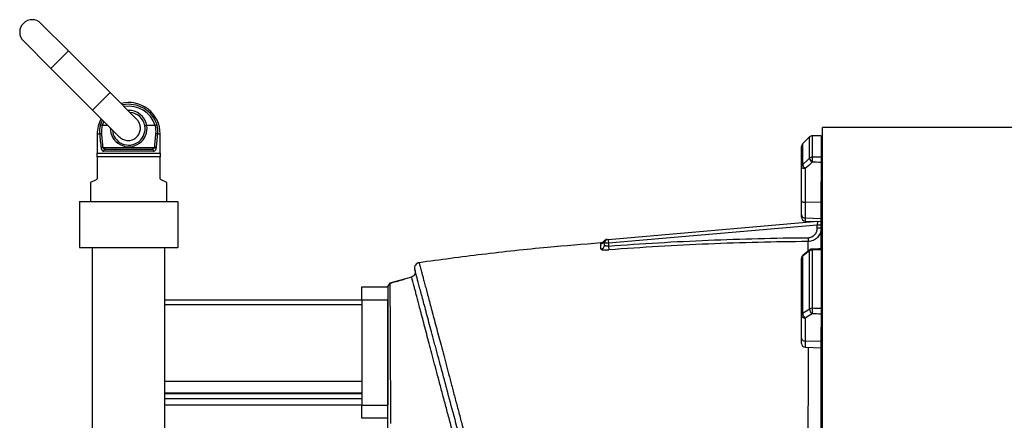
# Model space of a CAD drawing. Header units: millimetres. Extents: x 327 to 3469, y 673 to 2898.
# Tile 5 of 16: x 362 to 1112, y 1942 to 2247. Entities that reach past the tile are written whole.
import ezdxf

# ---------------------------------------------------------------- set-up
doc = ezdxf.new("R2010")
doc.units = ezdxf.units.MM

msp = doc.modelspace()

# ---------------------------------------------------------------- linework, layer by layer
at = {"color": 7, "linetype": 'Continuous', "lineweight": 25}
for p, q in [((399.32, 2223.38), (378.46, 2244.24)), ((365.02, 2230.8), (385.88, 2209.94)), ((431.14, 2191.56), (399.32, 2223.38)), ((385.88, 2209.94), (417.7, 2178.12)), ((451.31, 2171.39), (431.14, 2191.56)), ((417.7, 2178.12), (437.87, 2157.96)), ((429.34, 2166.48), (425.09, 2166.48)), ((465.47, 2166.48), (459.1, 2166.48)), ((2657.78, 2164.98), (973.78, 2164.98)), ((973.78, 1773.48), (973.78, 2164.98)), ((421.28, 2159.98), (421.28, 2145.48)), ((469.28, 2145.48), (469.28, 2159.98)), ((963.91, 2157.73), (958.67, 2152.53)), ((963.91, 2157.73), (958.67, 2152.53)), ((963.9, 2141.47), (963.9, 2157.69)), ((966.02, 2158.55), (966.02, 2142.3)), ((972.78, 2158.59), (972.78, 2142.22)), ((421.28, 2145.48), (469.28, 2145.48)), ((425.54, 2149.7), (465.02, 2149.7)), ((464.29, 2146.98), (426.27, 2146.98)), ((427.46, 2148.48), (463.1, 2148.48)), ((957.78, 2134.61), (957.78, 2150.4)), ((958.66, 2152.49), (958.66, 2136.61)), ((973.78, 2150.4), (972.78, 2150.4)), ((421.28, 2142.48), (421.28, 2126.41)), ((469.28, 2142.48), (421.28, 2142.48)), ((469.28, 2126.41), (469.28, 2142.48)), ((972.78, 2138.37), (972.78, 2123.81)), ((957.78, 2108.98), (957.78, 2134.61)), ((960.68, 2133.58), (960.68, 2107.96)), ((973.78, 2134.61), (972.78, 2134.61)), ((420.45, 2125.07), (416.28, 2122.98)), ((416.28, 2122.98), (416.28, 2108.48)), ((474.28, 2122.98), (470.11, 2125.07)), ((474.28, 2108.48), (474.28, 2122.98)), ((972.78, 2124.97), (973.78, 2125.91)), ((972.78, 2072.84), (972.78, 2123.81)), ((407.78, 2108.48), (482.78, 2108.48)), ((407.78, 2108.48), (407.78, 2073.48)), ((482.78, 2108.48), (482.78, 2073.48)), ((957.78, 2098.63), (957.78, 2108.98)), ((972.78, 2107.81), (960.68, 2107.96)), ((960.68, 2107.96), (960.68, 2095.79)), ((810.52, 2079.72), (967.31, 2093.44)), ((957.78, 2096.67), (957.78, 2098.63)), ((972.78, 2095.39), (960.68, 2095.79)), ((960.68, 2093.67), (972.78, 2093.25)), ((969.78, 2090.64), (810.78, 2076.73)), ((969.78, 2088.13), (969.78, 2090.64)), ((972.78, 2090.64), (969.78, 2090.64)), ((972.78, 2088.13), (969.78, 2088.13)), ((807.33, 2078.28), (807.33, 2078.29)), ((810.52, 2079.72), (810.78, 2076.73)), ((962.84, 2081), (962.86, 2078.06)), ((407.78, 2073.48), (482.78, 2073.48)), ((417.78, 1669.24), (417.78, 2073.48)), ((472.78, 1917.61), (472.78, 2073.48)), ((807.78, 2075.33), (807.78, 2076.73)), ((810.78, 2076.73), (807.78, 2076.73)), ((810.78, 2076.73), (810.78, 2074.64)), ((810.78, 2074.64), (811, 2071.71)), ((964.17, 2071.69), (958.93, 2067.56)), ((963.9, 2026.65), (963.9, 2070.95)), ((966.02, 2071.62), (966.02, 2027.22)), ((972.78, 2071.78), (972.78, 2027.04)), ((957.78, 2022.05), (957.78, 2065.2)), ((958.66, 2066.82), (958.66, 2023.42)), ((973.78, 2065.2), (972.78, 2065.2)), ((660.69, 2051.06), (644.32, 2046.42)), ((622.78, 2043.48), (642.78, 2043.48)), ((622.78, 2033.48), (622.78, 2043.48)), ((644.32, 2046.42), (642.78, 2044.17)), ((642.78, 2043.66), (642.78, 2043.96)), ((642.78, 2043.48), (642.78, 2033.48)), ((622.78, 2033.48), (472.78, 2033.48)), ((642.78, 2033.48), (622.78, 2033.48)), ((622.78, 2033.48), (622.78, 1953.48)), ((642.78, 2033.48), (642.78, 1953.48)), ((622.78, 2029.79), (472.78, 2029.79)), ((957.78, 2004.52), (957.78, 2022.05)), ((960.68, 2019.75), (960.68, 2002.22)), ((972.78, 2022.8), (972.78, 2012.84)), ((973.78, 2022.05), (972.78, 2022.05)), ((972.78, 2015.45), (973.78, 2016.1)), ((972.78, 1907.42), (972.78, 2012.84)), ((957.78, 2000.52), (957.78, 2004.52)), ((972.78, 2001.9), (960.68, 2002.22)), ((960.68, 1997.52), (972.78, 1997.1)), ((622.78, 1971.42), (472.78, 1971.42)), ((622.78, 1962.61), (472.78, 1962.61)), ((622.78, 1962.16), (472.78, 1962.16)), ((622.78, 1958.16), (472.78, 1958.16)), ((622.78, 1953.48), (472.78, 1953.48)), ((622.78, 1953.48), (642.78, 1953.48)), ((622.78, 1943.48), (622.78, 1953.48)), ((642.78, 1943.48), (622.78, 1943.48))]:
    msp.add_line(p, q, dxfattribs=at)
at = {"color": 1, "linetype": 'Continuous', "lineweight": 25}
for p, q in [((399.32, 2223.38), (385.88, 2209.94)), ((431.14, 2191.56), (417.7, 2178.12)), ((421.28, 2159.98), (423.16, 2159.98)), ((467.4, 2159.98), (469.28, 2159.98)), ((963.9, 2157.69), (963.91, 2157.73)), ((966.02, 2158.55), (966, 2158.6)), ((958.66, 2152.49), (958.67, 2152.53)), ((960.68, 2095.79), (960.68, 2093.67)), ((970.01, 2093.35), (969.78, 2090.64)), ((960.68, 2002.22), (960.68, 1997.52))]:
    msp.add_line(p, q, dxfattribs=at)
at = {"color": 1, "linetype": 'Continuous', "lineweight": 25, "flags": 128}
for points in [[(423.69, 2166.76), (424.72, 2169.43), (425.27, 2170.55)], [(426.32, 2169.5), (426.12, 2169.09), (425.09, 2166.48)]]:
    msp.add_lwpolyline(points, dxfattribs=at)
at = {"color": 7, "linetype": 'Continuous', "lineweight": 25, "flags": 128}
for points in [[(963.9, 2157.69), (959.66, 2153.48), (958.66, 2152.49)], [(972.91, 2158.64), (971.18, 2158.63), (966, 2158.6)], [(958.66, 2136.61), (962.9, 2140.54), (963.9, 2141.47)], [(965.92, 2138.45), (963.35, 2136.07), (960.68, 2133.58)], [(960.68, 2133.58), (960.1, 2133.61), (959.56, 2133.67), (959.06, 2133.77), (958.62, 2133.89), (958.26, 2134.05), (958, 2134.22), (957.83, 2134.41), (957.78, 2134.61)], [(957.78, 2108.98), (957.83, 2108.78), (958, 2108.6), (958.26, 2108.42), (958.62, 2108.27), (959.06, 2108.14), (959.56, 2108.04), (960.1, 2107.98), (960.68, 2107.96)], [(963.9, 2070.95), (959.66, 2067.61), (958.66, 2066.82)], [(972.86, 2072.49), (971.13, 2072.46), (965.95, 2072.34)], [(644.3, 2045.98), (644.29, 2045.84), (644.27, 2044.07), (644.27, 2041.14), (644.29, 2037.09), (644.31, 2031.91), (644.34, 2025.61), (644.38, 2018.17), (644.42, 2009.71), (644.47, 2000.29), (644.52, 1989.91), (644.57, 1978.58), (644.61, 1966.28), (644.65, 1953.19), (644.68, 1939.41)], [(958.66, 2023.42), (962.9, 2026.04), (963.9, 2026.65)], [(965.92, 2022.98), (963.35, 2021.4), (960.68, 2019.75)]]:
    msp.add_lwpolyline(points, dxfattribs=at)
at = {"color": 7, "linetype": 'Continuous', "lineweight": 25}
for centre, radius, start, end in [((371.74, 2237.52), 9.5, 45, 225), ((445.28, 2159.98), 24, 0, 104.09044), ((445.28, 2163.98), 12.5, 9.68617, 85.5358), ((445.28, 2159.98), 24, 151.13981, 180), ((444.48, 2161.73), 21.39, 166.39173, 184.68092), ((424.7, 2156.06), 4.21, 92.04982, 111.35324), ((444.53, 2161.91), 20.06, 166.77813, 184.68116), ((445.28, 2163.98), 12.5, 184.4642, 9.68617), ((446.03, 2161.91), 20.06, 355.31884, 13.22187), ((465.86, 2156.06), 4.21, 68.64676, 87.95018), ((446.08, 2161.73), 21.39, 355.31908, 13.60827), ((966.02, 2155.52), 3.03, 89.91999, 134.41279), ((966.02, 2155.6), 3, 90.3612, 134.74494), ((425.88, 2144.95), 4.75, 94.1261, 110.41774), ((427.64, 2147.12), 1.37, 97.39221, 185.84863), ((462.92, 2147.12), 1.37, 354.15137, 82.60779), ((464.68, 2144.95), 4.75, 69.58226, 85.8739), ((960.78, 2150.4), 3, 134.74562, 180), ((960.71, 2150.4), 2.93, 134.40523, 179.91537), ((966.01, 2139.2), 3.09, 89.72993, 132.90288), ((969.68, 2143.14), 6.01, 196.10707, 231.2921), ((1020.03, 2138.9), 54.12, 176.40275, 180.48307), ((960.53, 2134.59), 2.75, 132.86117, 179.67825), ((964.43, 2138.27), 6.01, 196.09308, 231.29897), ((960.7, 2098.71), 2.92, 181.5265, 269.58568), ((960.78, 2096.67), 3, 180, 268), ((804.78, 2079.49), 3, 274.36236, 331.93887), ((809.78, 2076.65), 3, 95.00105, 146.20871), ((810.08, 2076.67), 3, 95.00573, 152.09582), ((810.78, 2076.73), 3, 95, 180), ((804.81, 2075.35), 2.97, 273.88441, 359.57929), ((965.97, 2068.1), 3.52, 89.11483, 125.89971), ((966.02, 2069.34), 3, 91.29658, 128.26273), ((960.78, 2065.2), 3, 128.26338, 180), ((959.83, 2065.13), 2.06, 124.88824, 178.00306), ((667.05, 2058), 4, 98.06611, 195.1335), ((965.95, 2023.27), 3.96, 88.91119, 121.14358), ((968.63, 2026.86), 4.73, 182.49678, 235.05856), ((1074.3, 2022.43), 108.39, 177.46447, 179.70723), ((959.48, 2021.93), 1.7, 118.77205, 176.09792), ((960.44, 2022.43), 2.69, 188.23483, 274.91789), ((963.38, 2023.63), 4.73, 182.48207, 235.06107), ((960.44, 2004.9), 2.69, 188.23483, 274.91789), ((960.78, 2000.52), 3, 180, 268)]:
    msp.add_arc(centre, radius, start, end, dxfattribs=at)
at = {"color": 1, "linetype": 'Continuous', "lineweight": 25}
for centre, radius, start, end in [((445.28, 2159.98), 22.63, 17.4337, 101.98595), ((445.28, 2159.98), 21.21, 17.84319, 99.46729), ((445.28, 2163.98), 14, 10.26968, 92.26789), ((445.28, 2164.27), 14, 178.8706, 9.09786), ((964.75, 2071.07), 0.854, 133.01692, 187.78509), ((962.84, 2071.68), 3.18, 358.95288, 11.90623), ((959.5, 2066.93), 0.854, 132.95846, 187.82163)]:
    msp.add_arc(centre, radius, start, end, dxfattribs=at)
at = {"color": 7, "linetype": 'Continuous', "lineweight": 25}
for centre, major_axis, ratio, start_param, end_param in [((445.28, 2205.2), (0, 115.71), 0.194444, 1.969536, 2.071025), ((445.28, 2205.2), (0, 115.71), 0.194444, 4.212161, 4.313649), ((445.28, 2204.91), (0, 115.71), 0.207407, 1.969536, 2.071025), ((445.28, 2204.91), (0, 115.71), 0.207407, 4.212161, 4.313649), ((1043.74, 1773.48), (11125.18, 68.07), 0.034655, 1.576963, 1.57757), ((1043.64, 1772.46), (11125.18, -133.02), 0.03281, 1.577558, 1.578174), ((1043.74, 1773.48), (11125.18, -134.05), 0.033063, 1.577573, 1.578181), ((1043.74, 1773.48), (11125.18, 251.83), 0.026944, 1.576565, 1.577172), ((1043.74, 1773.48), (11125.18, -300.06), 0.022604, 1.577784, 1.578392), ((1043.64, 1771.19), (11125.18, -297.76), 0.022431, 1.577766, 1.578383)]:
    msp.add_ellipse(centre, major_axis=major_axis, ratio=ratio, start_param=start_param, end_param=end_param, dxfattribs=at)
for points, knots in [([(451.48, 2157.78), (452.15, 2158.6), (453.49, 2160.23), (454.34, 2163.36), (454.15, 2166.56), (453.08, 2169.42), (451.74, 2170.8), (451.16, 2171.4)], [0, 0, 0, 0, 0.207248, 0.414446, 0.623075, 0.835458, 1, 1, 1, 1]), ([(425.01, 2166.49), (424.87, 2166.53), (424.73, 2166.57), (424.45, 2166.63), (424.33, 2166.66), (424.09, 2166.71), (423.99, 2166.73), (423.82, 2166.75), (423.74, 2166.76), (423.69, 2166.76)], [0, 0, 0, 0, 0.25, 0.25, 0.5, 0.5, 0.75, 0.75, 1, 1, 1, 1]), ([(459.06, 2166.48), (458.96, 2166.46), (458.86, 2166.44), (458.67, 2166.41), (458.58, 2166.39), (458.4, 2166.35), (458.32, 2166.33), (458.16, 2166.3), (458.08, 2166.28), (457.88, 2166.22), (457.78, 2166.19), (457.63, 2166.13), (457.6, 2166.1), (457.6, 2166.09)], [0, 0, 0, 0, 0.125, 0.125, 0.25, 0.25, 0.375, 0.375, 0.5, 0.5, 0.75, 0.75, 1, 1, 1, 1]), ([(465.55, 2166.49), (465.69, 2166.53), (465.83, 2166.57), (466.1, 2166.63), (466.23, 2166.66), (466.47, 2166.71), (466.57, 2166.73), (466.74, 2166.75), (466.82, 2166.76), (466.87, 2166.76)], [0, 0, 0, 0, 0.25, 0.25, 0.5, 0.5, 0.75, 0.75, 1, 1, 1, 1]), ([(437.79, 2158.05), (438.66, 2157.31), (440.4, 2155.83), (443.73, 2154.91), (447.05, 2155.11), (449.72, 2156.22), (451, 2157.35), (451.48, 2157.78)], [0, 0, 0, 0, 0.223939, 0.446125, 0.662171, 0.873062, 1, 1, 1, 1]), ([(424.22, 2149.41), (424.24, 2149.21), (424.28, 2149.02), (424.36, 2148.66), (424.42, 2148.49), (424.54, 2148.18), (424.62, 2148.04), (424.77, 2147.78), (424.86, 2147.66), (425.05, 2147.46), (425.14, 2147.38), (425.35, 2147.23), (425.46, 2147.17), (425.79, 2147.03), (426.02, 2146.98), (426.27, 2146.98)], [0, 0, 0, 0, 0.125, 0.125, 0.25, 0.25, 0.375, 0.375, 0.5, 0.5, 0.625, 0.625, 0.75, 0.75, 1, 1, 1, 1]), ([(427.46, 2148.48), (427.26, 2148.48), (427.06, 2148.5), (426.67, 2148.58), (426.48, 2148.64), (426.13, 2148.82), (425.97, 2148.94), (425.76, 2149.18), (425.7, 2149.27), (425.6, 2149.47), (425.56, 2149.58), (425.54, 2149.7)], [0, 0, 0, 0, 0.25, 0.25, 0.5, 0.5, 0.75, 0.75, 0.875, 0.875, 1, 1, 1, 1]), ([(465.02, 2149.7), (465, 2149.58), (464.96, 2149.47), (464.86, 2149.27), (464.8, 2149.18), (464.59, 2148.94), (464.43, 2148.82), (464.08, 2148.64), (463.89, 2148.58), (463.5, 2148.5), (463.3, 2148.48), (463.1, 2148.48)], [0, 0, 0, 0, 0.125, 0.125, 0.25, 0.25, 0.5, 0.5, 0.75, 0.75, 1, 1, 1, 1]), ([(464.29, 2146.98), (464.53, 2146.98), (464.77, 2147.03), (465.22, 2147.22), (465.42, 2147.36), (465.7, 2147.67), (465.79, 2147.78), (465.95, 2148.04), (466.02, 2148.18), (466.14, 2148.5), (466.2, 2148.67), (466.28, 2149.02), (466.32, 2149.21), (466.34, 2149.41)], [0, 0, 0, 0, 0.25, 0.25, 0.5, 0.5, 0.625, 0.625, 0.75, 0.75, 0.875, 0.875, 1, 1, 1, 1]), ([(972.78, 2142.22), (972.78, 2142.15), (972.78, 2142.07), (972.78, 2141.87), (972.78, 2141.75), (972.78, 2141.48), (972.78, 2141.34), (972.78, 2141.02), (972.78, 2140.85), (972.78, 2140.49), (972.78, 2140.31), (972.78, 2139.92), (972.78, 2139.73), (972.78, 2139.34), (972.78, 2139.14), (972.78, 2138.74), (972.78, 2138.55), (972.78, 2138.37)], [0, 0, 0, 0, 0.125, 0.125, 0.25, 0.25, 0.375, 0.375, 0.5, 0.5, 0.625, 0.625, 0.75, 0.75, 0.875, 0.875, 1, 1, 1, 1]), ([(421.28, 2126.41), (421.28, 2126.32), (421.27, 2126.23), (421.24, 2126.05), (421.22, 2125.97), (421.16, 2125.82), (421.13, 2125.75), (421.06, 2125.62), (421.02, 2125.56), (420.9, 2125.4), (420.81, 2125.31), (420.63, 2125.17), (420.54, 2125.11), (420.45, 2125.07)], [0, 0, 0, 0, 0.125, 0.125, 0.25, 0.25, 0.375, 0.375, 0.5, 0.5, 0.75, 0.75, 1, 1, 1, 1]), ([(470.11, 2125.07), (470.02, 2125.11), (469.93, 2125.17), (469.75, 2125.31), (469.67, 2125.4), (469.5, 2125.61), (469.43, 2125.74), (469.32, 2126.04), (469.28, 2126.22), (469.28, 2126.41)], [0, 0, 0, 0, 0.25, 0.25, 0.5, 0.5, 0.75, 0.75, 1, 1, 1, 1]), ([(962.84, 2081), (963.3, 2081.01), (963.76, 2081.06), (964.67, 2081.25), (965.1, 2081.39), (965.73, 2081.66), (965.94, 2081.77), (966.34, 2081.99), (966.54, 2082.11), (967.11, 2082.51), (967.45, 2082.8), (968.09, 2083.46), (968.38, 2083.83), (968.88, 2084.6), (969.09, 2085.01), (969.35, 2085.65), (969.42, 2085.87), (969.55, 2086.31), (969.61, 2086.53), (969.74, 2087.2), (969.78, 2087.66), (969.78, 2088.13)], [0, 0, 0, 0, 0.125, 0.125, 0.25, 0.25, 0.3125, 0.3125, 0.375, 0.375, 0.5, 0.5, 0.625, 0.625, 0.75, 0.75, 0.8125, 0.8125, 0.875, 0.875, 1, 1, 1, 1]), ([(972.78, 2088.13), (972.78, 2087.47), (972.72, 2086.82), (972.53, 2085.86), (972.45, 2085.55), (972.26, 2084.92), (972.16, 2084.61), (971.79, 2083.7), (971.48, 2083.12), (970.77, 2082.03), (970.35, 2081.52), (969.44, 2080.59), (968.94, 2080.17), (968.13, 2079.61), (967.85, 2079.44), (967.28, 2079.12), (966.98, 2078.98), (966.09, 2078.6), (965.46, 2078.4), (964.17, 2078.13), (963.52, 2078.06), (962.86, 2078.06)], [0, 0, 0, 0, 0.125, 0.125, 0.1875, 0.1875, 0.25, 0.25, 0.375, 0.375, 0.5, 0.5, 0.625, 0.625, 0.6875, 0.6875, 0.75, 0.75, 0.875, 0.875, 1, 1, 1, 1]), ([(807.27, 2078.33), (807.18, 2078.21), (806.99, 2077.94), (806.45, 2077.49), (805.78, 2077.15), (805.27, 2077.1), (805.05, 2077.08)], [0, 0, 0, 0, 0.225487, 0.486338, 0.77342, 1, 1, 1, 1]), ([(810.78, 2074.64), (823.43, 2075.6), (836.09, 2076.45), (861.42, 2077.93), (874.09, 2078.57), (912.1, 2080.16), (937.46, 2080.8), (962.84, 2081)], [0, 0, 0, 0, 0.25, 0.25, 0.5, 0.5, 1, 1, 1, 1]), ([(962.86, 2078.06), (937.52, 2077.85), (912.19, 2077.22), (874.22, 2075.63), (861.57, 2075), (836.28, 2073.51), (823.64, 2072.66), (811, 2071.71)], [0, 0, 0, 0, 0.5, 0.5, 0.75, 0.75, 1, 1, 1, 1]), ([(805.06, 2076.97), (791.5, 2075.88), (761.27, 2073.47), (715.06, 2068.49), (682.49, 2064.1), (666.49, 2061.94)], [0, 0, 0, 0, 0.292706, 0.652703, 1, 1, 1, 1]), ([(805.01, 2072.39), (805.01, 2072.32), (805.05, 2072.25), (805.16, 2072.15), (805.21, 2072.12), (805.32, 2072.06), (805.39, 2072.03), (805.61, 2071.95), (805.8, 2071.89), (806.24, 2071.8), (806.48, 2071.76), (806.9, 2071.71), (807.04, 2071.7), (807.35, 2071.67), (807.51, 2071.66), (808, 2071.64), (808.34, 2071.63), (808.89, 2071.62), (809.08, 2071.62), (809.45, 2071.63), (809.64, 2071.63), (810.22, 2071.66), (810.61, 2071.68), (811, 2071.71)], [0, 0, 0, 0, 0.125, 0.125, 0.1875, 0.1875, 0.25, 0.25, 0.375, 0.375, 0.5, 0.5, 0.5625, 0.5625, 0.625, 0.625, 0.75, 0.75, 0.8125, 0.8125, 0.875, 0.875, 1, 1, 1, 1]), ([(810.78, 2074.64), (810.58, 2074.61), (810.38, 2074.59), (809.99, 2074.56), (809.8, 2074.55), (809.43, 2074.56), (809.25, 2074.57), (808.92, 2074.61), (808.77, 2074.64), (808.36, 2074.74), (808.14, 2074.84), (807.92, 2075.01), (807.87, 2075.07), (807.8, 2075.19), (807.78, 2075.26), (807.78, 2075.33)], [0, 0, 0, 0, 0.125, 0.125, 0.25, 0.25, 0.375, 0.375, 0.5, 0.5, 0.75, 0.75, 0.875, 0.875, 1, 1, 1, 1]), ([(972.78, 2072.45), (972.78, 2072.46), (972.78, 2072.49), (972.78, 2072.24), (972.78, 2071.91), (972.78, 2071.78)], [0, 0, 0, 0, 0.197143, 0.675439, 1, 1, 1, 1]), ([(663.45, 2055.97), (663.53, 2055.46), (663.68, 2054.42), (663.15, 2052.92), (662.14, 2051.69), (661.17, 2051.29), (660.69, 2051.09)], [0, 0, 0, 0, 0.249983, 0.499977, 0.749982, 1, 1, 1, 1]), ([(818.71, 1476.53), (818.31, 1478.02), (817.8, 1479.96), (816.53, 1484.68), (815.78, 1487.47), (814.49, 1492.28), (814.03, 1493.99), (813.3, 1496.72), (813.05, 1497.66), (812.54, 1499.58), (812.27, 1500.57), (810.92, 1505.63), (809.74, 1510.03), (807.2, 1519.51), (805.84, 1524.59), (802.94, 1535.4), (801.4, 1541.14), (798.96, 1550.24), (798.13, 1553.36), (796.84, 1558.16), (796.41, 1559.78), (795.53, 1563.06), (795.09, 1564.71), (792.85, 1573.05), (791, 1579.95), (787.19, 1594.19), (785.22, 1601.53), (781.17, 1616.66), (779.08, 1624.44), (776.4, 1634.45), (775.86, 1636.46), (774.77, 1640.52), (774.22, 1642.57), (772.57, 1648.72), (771.47, 1652.85), (768.13, 1665.32), (765.87, 1673.74), (761.3, 1690.79), (758.99, 1699.42), (754.31, 1716.89), (751.94, 1725.73), (748.94, 1736.92), (748.34, 1739.16), (747.14, 1743.64), (746.54, 1745.87), (744.75, 1752.58), (743.55, 1757.03), (739.97, 1770.39), (737.6, 1779.26), (732.86, 1796.93), (730.5, 1805.74), (726.97, 1818.91), (725.8, 1823.29), (724.04, 1829.85), (723.46, 1832.03), (722.29, 1836.4), (721.7, 1838.58), (718.8, 1849.42), (716.52, 1857.93), (712.04, 1874.62), (709.85, 1882.81), (705.55, 1898.87), (703.44, 1906.74), (700.34, 1918.31), (699.32, 1922.13), (697.8, 1927.79), (697.3, 1929.66), (696.3, 1933.37), (695.81, 1935.21), (693.37, 1944.32), (691.49, 1951.33), (687.88, 1964.82), (686.14, 1971.29), (682.82, 1983.69), (681.23, 1989.62), (679.34, 1996.67), (678.97, 1998.06), (678.24, 2000.79), (677.88, 2002.13), (676.82, 2006.09), (676.13, 2008.64), (674.16, 2016.01), (672.94, 2020.55), (670.71, 2028.89), (669.69, 2032.69), (668.31, 2037.83), (667.88, 2039.44), (667.27, 2041.72), (667.08, 2042.45), (666.7, 2043.86), (666.52, 2044.54), (665.64, 2047.79), (665.06, 2049.96), (664.13, 2053.44), (663.78, 2054.75), (663.31, 2056.52), (663.19, 2056.97), (663.19, 2056.97)], [0, 0, 0, 0, 0.03125, 0.03125, 0.0625, 0.0625, 0.078125, 0.078125, 0.085937, 0.085937, 0.09375, 0.09375, 0.125, 0.125, 0.15625, 0.15625, 0.1875, 0.1875, 0.203125, 0.203125, 0.210937, 0.210937, 0.21875, 0.21875, 0.25, 0.25, 0.28125, 0.28125, 0.3125, 0.3125, 0.320312, 0.320312, 0.328125, 0.328125, 0.34375, 0.34375, 0.375, 0.375, 0.40625, 0.40625, 0.4375, 0.4375, 0.445312, 0.445312, 0.453125, 0.453125, 0.46875, 0.46875, 0.5, 0.5, 0.53125, 0.53125, 0.546875, 0.546875, 0.554687, 0.554687, 0.5625, 0.5625, 0.59375, 0.59375, 0.625, 0.625, 0.65625, 0.65625, 0.671875, 0.671875, 0.679687, 0.679687, 0.6875, 0.6875, 0.71875, 0.71875, 0.75, 0.75, 0.78125, 0.78125, 0.789062, 0.789062, 0.796875, 0.796875, 0.8125, 0.8125, 0.84375, 0.84375, 0.875, 0.875, 0.890625, 0.890625, 0.898437, 0.898437, 0.90625, 0.90625, 0.9375, 0.9375, 0.96875, 0.96875, 1, 1, 1, 1]), ([(660.79, 2050.86), (658.38, 2050.16), (652.87, 2048.57), (647.37, 2046.98), (644.27, 2046.08)], [0, 0, 0, 0, 0.437305, 1, 1, 1, 1]), ([(644.3, 2046.33), (644.05, 2045.96), (643.54, 2045.21), (643.03, 2044.47), (642.78, 2044.09)], [0, 0, 0, 0, 0.499977, 1, 1, 1, 1]), ([(644.3, 2046.33), (644.05, 2045.96), (643.54, 2045.21), (643.03, 2044.47), (642.78, 2044.09)], [0, 0, 0, 0, 0.499977, 1, 1, 1, 1]), ([(642.78, 1513.66), (642.78, 1514.78), (642.78, 1517.57), (642.78, 1523.27), (642.78, 1530.55), (642.78, 1538.89), (642.78, 1548.24), (642.78, 1558.56), (642.78, 1569.82), (642.78, 1581.94), (642.78, 1594.85), (642.78, 1608.5), (642.78, 1622.88), (642.78, 1637.92), (642.78, 1653.57), (642.78, 1669.73), (642.78, 1686.33), (642.78, 1703.29), (642.78, 1720.54), (642.78, 1738), (642.78, 1755.6), (642.78, 1773.3), (642.78, 1791.03), (642.78, 1808.71), (642.78, 1826.19), (642.78, 1843.41), (642.78, 1860.31), (642.78, 1876.86), (642.78, 1893.01), (642.78, 1908.68), (642.78, 1923.75), (642.78, 1938.16), (642.78, 1951.85), (642.78, 1964.79), (642.78, 1976.94), (642.78, 1988.21), (642.78, 1998.56), (642.78, 2007.96), (642.78, 2016.37), (642.78, 2023.67), (642.78, 2029.39), (642.78, 2032.18), (642.78, 2033.31)], [0, 0, 0, 0, 0.017294, 0.042759, 0.068113, 0.093409, 0.118756, 0.14425, 0.169688, 0.195178, 0.22052, 0.245819, 0.271185, 0.296627, 0.322031, 0.34751, 0.372939, 0.398323, 0.423771, 0.449136, 0.474459, 0.499848, 0.525361, 0.550796, 0.576263, 0.601604, 0.62689, 0.652229, 0.67769, 0.703121, 0.728631, 0.754005, 0.779339, 0.804739, 0.830175, 0.855544, 0.880955, 0.906432, 0.93184, 0.95729, 0.982657, 1, 1, 1, 1]), ([(972.78, 2027.04), (972.78, 2026.89), (972.78, 2026.73), (972.78, 2026.39), (972.78, 2026.2), (972.78, 2025.83), (972.78, 2025.63), (972.78, 2025.24), (972.78, 2025.04), (972.78, 2024.65), (972.78, 2024.46), (972.78, 2024.08), (972.78, 2023.89), (972.78, 2023.54), (972.78, 2023.38), (972.78, 2023.07), (972.78, 2022.93), (972.78, 2022.8)], [0, 0, 0, 0, 0.125, 0.125, 0.25, 0.25, 0.375, 0.375, 0.5, 0.5, 0.625, 0.625, 0.75, 0.75, 0.875, 0.875, 1, 1, 1, 1])]:
    msp.add_open_spline(points, degree=3, knots=knots, dxfattribs=at)
for points in [[(425.09, 2166.48), (425.06, 2166.48), (425.03, 2166.49), (425.01, 2166.49)], [(459.06, 2166.48), (459.07, 2166.48), (459.09, 2166.48), (459.1, 2166.48)], [(465.55, 2166.49), (465.52, 2166.49), (465.5, 2166.48), (465.47, 2166.48)], [(421.28, 2142.48), (421.28, 2143.62), (421.28, 2144.65), (421.28, 2145.48)], [(469.28, 2145.48), (469.28, 2144.64), (469.28, 2143.61), (469.28, 2142.48)], [(805.01, 2072.39), (805.01, 2074.42), (805.01, 2075.79), (805.01, 2076.5)]]:
    msp.add_open_spline(points, degree=3, dxfattribs=at)
at = {"color": 1, "linetype": 'Continuous', "lineweight": 25}
for points, knots in [([(807.43, 2078.08), (807.4, 2078.13), (807.32, 2078.29), (807.33, 2078.28), (807.33, 2078.28)], [0, 0, 0, 0, 0.36673, 1, 1, 1, 1]), ([(807.78, 2076.76), (807.74, 2077.06), (807.68, 2077.64), (807.51, 2077.94), (807.43, 2078.08)], [0, 0, 0, 0, 0.528299, 1, 1, 1, 1]), ([(962.9, 2070.69), (962.89, 2072.06), (962.88, 2074.92), (962.87, 2076.98), (962.86, 2078.06)], [0, 0, 0, 0, 0.479126, 1, 1, 1, 1]), ([(805.01, 2076.5), (805.04, 2076.82), (805.08, 2077.17), (805.06, 2077.03), (805.06, 2077.02)], [0, 0, 0, 0, 0.925989, 1, 1, 1, 1]), ([(666.49, 2061.96), (666.49, 2061.96), (666.46, 2062.06), (666.55, 2061.75), (666.73, 2061.08), (667.06, 2059.84), (667.52, 2058.12), (668.11, 2055.89), (668.84, 2053.16), (669.7, 2049.92), (670.69, 2046.23), (671.78, 2042.11), (672.99, 2037.58), (674.31, 2032.6), (675.76, 2027.15), (677.32, 2021.26), (679, 2014.91), (680.8, 2008.14), (682.7, 2000.97), (684.7, 1993.43), (686.79, 1985.53), (688.98, 1977.26), (691.27, 1968.6), (693.65, 1959.57), (696.14, 1950.18), (698.71, 1940.46), (701.82, 1928.68), (705.53, 1914.66), (709.4, 1900.02), (712.89, 1886.81), (715.97, 1875.16), (719.12, 1863.26), (722.33, 1851.11), (725.58, 1838.84), (728.85, 1826.46), (732.15, 1814), (735.49, 1801.37), (738.87, 1788.6), (742.29, 1775.66), (745.74, 1762.62), (749.21, 1749.51), (752.6, 1736.72), (755.89, 1724.29), (759.09, 1712.22), (762.27, 1700.22), (765.97, 1686.24), (770.17, 1670.4), (774.3, 1654.8), (778.35, 1639.52), (782.31, 1624.59), (786.14, 1610.13), (789.41, 1597.79), (792.16, 1587.41), (794.84, 1577.29), (797.45, 1567.45), (799.95, 1558.02), (802.34, 1549.02), (804.61, 1540.45), (806.79, 1532.23), (808.86, 1524.41), (810.84, 1516.96), (812.7, 1509.95), (814.43, 1503.41), (815.99, 1497.54), (817.38, 1492.33), (818.6, 1487.73), (819.69, 1483.62), (820.82, 1479.39), (821.88, 1475.42), (822.64, 1472.57), (822.98, 1471.3), (823.09, 1470.88), (823.1, 1470.84)], [0, 0, 0, 0, 0.000018, 0.013024, 0.026029, 0.039128, 0.052226, 0.065517, 0.078808, 0.092196, 0.105585, 0.118582, 0.131579, 0.144665, 0.157751, 0.171018, 0.184285, 0.197643, 0.211, 0.224289, 0.237578, 0.250953, 0.264328, 0.277879, 0.29143, 0.305068, 0.318706, 0.339543, 0.360456, 0.374572, 0.388711, 0.403022, 0.417357, 0.431743, 0.445942, 0.460193, 0.474469, 0.48894, 0.503438, 0.518138, 0.532869, 0.547659, 0.561361, 0.575064, 0.58886, 0.602656, 0.623612, 0.644648, 0.658791, 0.679745, 0.700777, 0.714974, 0.729196, 0.743592, 0.758015, 0.772489, 0.78665, 0.800862, 0.8151, 0.829533, 0.843993, 0.858655, 0.873347, 0.888101, 0.901689, 0.915277, 0.92897, 0.942664, 0.963514, 0.984466, 0.998577, 1, 1, 1, 1]), ([(660.69, 2051.06), (660.69, 2051.06), (660.69, 2051.08), (660.7, 2051.05), (660.71, 2051.02)], [0, 0, 0, 0, 0.000014, 1, 1, 1, 1]), ([(814.9, 1479.42), (814.7, 1480.16), (814.3, 1481.64), (813.55, 1484.46), (812.67, 1487.71), (811.69, 1491.33), (810.63, 1495.25), (809.49, 1499.44), (808.25, 1503.99), (806.48, 1510.51), (804.55, 1517.63), (802.45, 1525.34), (800.72, 1531.7), (798.82, 1538.66), (796.75, 1546.28), (794.57, 1554.23), (792.3, 1562.57), (789.92, 1571.27), (787.44, 1580.35), (784.89, 1589.75), (782.22, 1599.59), (779.44, 1609.84), (776.55, 1620.53), (773.6, 1631.5), (770.55, 1642.82), (767.42, 1654.44), (764.21, 1666.37), (760.94, 1678.52), (757.67, 1690.7), (754.39, 1702.86), (751.13, 1715), (747.82, 1727.25), (744.47, 1739.68), (741.07, 1752.24), (737.63, 1764.95), (734.17, 1777.68), (730.73, 1790.33), (727.34, 1802.84), (723.98, 1815.22), (720.63, 1827.54), (717.28, 1839.87), (713.95, 1852.16), (710.63, 1864.42), (707.35, 1876.53), (704.17, 1888.28), (701.1, 1899.63), (698.14, 1910.61), (695.24, 1921.37), (692.39, 1931.96), (689.61, 1942.34), (686.89, 1952.49), (684.27, 1962.32), (681.79, 1971.68), (679.45, 1980.51), (677.25, 1988.8), (675.18, 1996.66), (673.2, 2004.14), (671.34, 2011.19), (669.6, 2017.79), (668.01, 2023.86), (666.64, 2029.03), (665.49, 2033.4), (664.53, 2037.06), (663.66, 2040.32), (662.9, 2043.19), (662.25, 2045.64), (661.7, 2047.66), (661.26, 2049.24), (660.99, 2050.18), (660.83, 2050.75), (660.81, 2050.78), (660.8, 2050.79)], [0, 0, 0, 0, 0.013025, 0.026076, 0.039207, 0.052364, 0.064403, 0.076442, 0.088556, 0.100669, 0.125272, 0.13763, 0.149988, 0.164114, 0.17824, 0.19245, 0.20666, 0.221134, 0.235608, 0.250173, 0.264739, 0.279925, 0.295111, 0.310404, 0.325696, 0.341323, 0.356951, 0.372693, 0.388436, 0.403578, 0.418721, 0.433967, 0.449212, 0.464782, 0.480351, 0.496032, 0.511712, 0.527025, 0.542338, 0.557758, 0.573179, 0.588941, 0.604704, 0.620584, 0.636465, 0.651631, 0.666796, 0.682069, 0.697341, 0.712951, 0.728561, 0.744289, 0.760016, 0.77502, 0.790023, 0.805167, 0.820311, 0.83591, 0.851509, 0.867268, 0.883027, 0.895933, 0.90884, 0.921836, 0.934832, 0.948108, 0.961384, 0.974757, 0.988129, 0.997314, 1, 1, 1, 1]), ([(962.96, 1905.86), (962.96, 1907.03), (962.97, 1913.42), (962.98, 1924.62), (963, 1939.51), (963.01, 1953.97), (963.02, 1968.02), (963.03, 1981.28), (963.03, 1991.09), (963.03, 1996.21), (963.03, 1997.44)], [0, 0, 0, 0, 0.034085, 0.184927, 0.335654, 0.490712, 0.645896, 0.800956, 0.952503, 1, 1, 1, 1])]:
    msp.add_open_spline(points, degree=3, knots=knots, dxfattribs=at)

doc.saveas('drawing.dxf')
